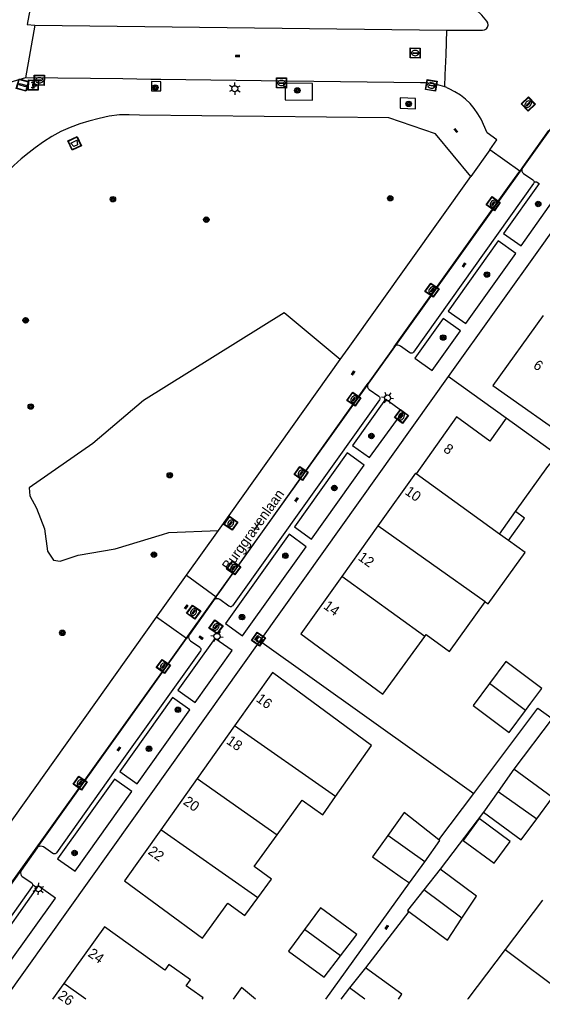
# Model space of a CAD drawing. Header units: metres. Extents: x 93870 to 95789, y 463036 to 464040.
# Tile 171 of 256: x 94787 to 94839, y 463039 to 463136. Entities that reach past the tile are written whole.
import ezdxf
from ezdxf.enums import TextEntityAlignment as Align

# ---------------------------------------------------------------- set-up
doc = ezdxf.new("R2010")
doc.units = ezdxf.units.M
doc.header["$LTSCALE"] = 25.4
for name, color, linetype in [('B_BEBOUWINGSGRENS_0', 1, 'Continuous'), ('B_LUIFEL_1', 200, 'Continuous'), ('B_TUSSENMUUR_0', 7, 'Continuous'), ('G_GRENS_ALGEMEEN_0', 7, 'Continuous'), ('K_DUIKER_LIJN_-1', 6, 'Continuous'), ('Q_AFVALBAK_0', 7, 'Continuous'), ('Q_BETAALAUTOMAAT_0', 7, 'Continuous'), ('Q_BOOM_0', 3, 'Continuous'), ('Q_BRANDKRAAN_0', 5, 'Continuous'), ('Q_CAI-KAST_0', 10, 'Continuous'), ('Q_INSPECTIE_OF_RIOOLPUT_0', 253, 'Continuous'), ('Q_KOLK_0', 254, 'Continuous'), ('Q_LICHTMAST_0', 2, 'Continuous'), ('Q_VERKEERSBORDPAAL_0', 40, 'Continuous'), ('S_GBKN_SYMBOOL_OV_GROOT_0', 7, 'Continuous'), ('T_CULTUURGRENS_0', 76, 'Continuous'), ('T_HEK_0', 57, 'Continuous'), ('V_WEGGRENS_0', 7, 'Continuous'), ('Z_GBKN_HUISNUMMER_0', 252, 'Continuous'), ('Z_STRAATNAAM_0', 252, 'Continuous')]:
    doc.layers.add(name, color=color, linetype=linetype)

# ---------------------------------------------------------------- blocks, each defined once
blk = doc.blocks.new('Q_AFVALBAK')
for points in [[(-0.5, 0.5), (0.5, 0.5), (0.5, -0.5), (-0.5, -0.5)], [(-0.336, 0.197), (0.331, 0.197), (0.19, -0.251), (-0.196, -0.251)]]:
    blk.add_lwpolyline(points, close=True)
blk.add_lwpolyline([(-0.442, 0.464), (0.438, 0.464, -0.414214), (0.459, 0.442), (0.459, -0.437, -0.414214), (0.438, -0.459), (-0.442, -0.459, -0.414214), (-0.463, -0.437), (-0.463, 0.442), (-0.463, 0.444), (-0.463, 0.446), (-0.463, 0.448), (-0.462, 0.45), (-0.461, 0.451), (-0.46, 0.453), (-0.459, 0.455), (-0.458, 0.456), (-0.457, 0.457), (-0.456, 0.459), (-0.454, 0.46), (-0.453, 0.461), (-0.451, 0.462), (-0.449, 0.462), (-0.447, 0.463), (-0.446, 0.463), (-0.444, 0.464), (-0.442, 0.464)], format="xyb")
blk = doc.blocks.new('Q_CAI-KAST')
for points in [[(-0.5, 0.5), (0.5, 0.5), (0.5, -0.5), (-0.5, -0.5)], [(-0.262, 0.264), (0.25, 0.264), (0.25, 0.187), (-0.262, 0.187)], [(-0.262, 0.107), (0.25, 0.107), (0.25, -0.332), (-0.262, -0.332)]]:
    blk.add_lwpolyline(points, close=True)
blk.add_lwpolyline([(-0.442, 0.464), (0.438, 0.464, -0.414214), (0.459, 0.442), (0.459, -0.437, -0.414214), (0.438, -0.459), (-0.442, -0.459, -0.414214), (-0.463, -0.437), (-0.463, 0.442), (-0.463, 0.444), (-0.463, 0.446), (-0.463, 0.448), (-0.462, 0.45), (-0.461, 0.451), (-0.46, 0.453), (-0.459, 0.455), (-0.458, 0.456), (-0.457, 0.457), (-0.456, 0.459), (-0.454, 0.46), (-0.453, 0.461), (-0.451, 0.462), (-0.449, 0.462), (-0.447, 0.463), (-0.446, 0.463), (-0.444, 0.464), (-0.442, 0.464)], format="xyb")
blk.add_circle((-0.177, -0.034), 0.0354)
blk = doc.blocks.new('Q_LICHTMAST')
for points in [[(-0.26, 0.15), (-0.52, 0.3)], [(0, 0.3), (0, 0.6)], [(0.26, 0.15), (0.52, 0.3)], [(-0.26, -0.15), (-0.52, -0.3)], [(0, -0.3), (0, -0.6)], [(0.26, -0.15), (0.52, -0.3)]]:
    blk.add_lwpolyline(points)
blk.add_circle((0, 0), 0.3)
blk = doc.blocks.new('Q_VERKEERSBORDPAAL')
for points in [[(-0.5, 0.5), (0.5, 0.5), (0.5, -0.5), (-0.5, -0.5)], [(-0.08, 0.333), (0.071, 0.333), (0.071, -0.329), (-0.08, -0.329)]]:
    blk.add_lwpolyline(points, close=True)
blk.add_lwpolyline([(-0.442, 0.464), (0.438, 0.464, -0.414214), (0.459, 0.442), (0.459, -0.437, -0.414214), (0.438, -0.459), (-0.442, -0.459, -0.414214), (-0.463, -0.437), (-0.463, 0.442), (-0.463, 0.444), (-0.463, 0.446), (-0.463, 0.448), (-0.462, 0.45), (-0.461, 0.451), (-0.46, 0.453), (-0.459, 0.455), (-0.458, 0.456), (-0.457, 0.457), (-0.456, 0.459), (-0.454, 0.46), (-0.453, 0.461), (-0.451, 0.462), (-0.449, 0.462), (-0.447, 0.463), (-0.446, 0.463), (-0.444, 0.464), (-0.442, 0.464)], format="xyb")
blk = doc.blocks.new('Q_KOLK')
blk.add_lwpolyline([(-0.5, 0.5), (0.5, 0.5), (0.5, -0.5), (-0.5, -0.5)], close=True)
for points in [[(-0.442, 0.464), (0.438, 0.464, -0.414214), (0.459, 0.442), (0.459, -0.437, -0.414214), (0.438, -0.459), (-0.442, -0.459, -0.414214), (-0.463, -0.437), (-0.463, 0.442, -0.414214), (-0.442, 0.464)], [(-0.345, 0.105, 0.380426), (-0.276, -0.18)], [(-0.008, 0.266, 0.240218), (-0.345, 0.105)], [(-0.194, 0.045, 0.853344), (-0.194, -0.032)], [(0.331, 0.111, 0.240191), (-0.008, 0.266)], [(0.185, -0.032, 0.849746), (0.185, 0.045)], [(0.267, -0.176, 0.380426), (0.331, 0.111)], [(-0.276, -0.18, 0.148452), (0.012, -0.257)], [(0.012, -0.257, 0.131742), (0.267, -0.176)]]:
    blk.add_lwpolyline(points, format="xyb")
for points in [[(-0.194, 0.045), (0.185, 0.045)], [(0.185, -0.032), (-0.194, -0.032)]]:
    blk.add_lwpolyline(points)
blk = doc.blocks.new('Q_INSPECTIE_OF_RIOOLPUT')
blk.add_lwpolyline([(-0.5, 0.5), (0.5, 0.5), (0.5, -0.5), (-0.5, -0.5)], close=True)
for points in [[(-0.442, 0.464), (0.438, 0.464, -0.414214), (0.459, 0.442), (0.459, -0.437, -0.414214), (0.438, -0.459), (-0.442, -0.459, -0.414214), (-0.463, -0.437), (-0.463, 0.442), (-0.463, 0.444), (-0.463, 0.446), (-0.463, 0.448), (-0.462, 0.45), (-0.461, 0.451), (-0.46, 0.453), (-0.459, 0.455), (-0.458, 0.456), (-0.457, 0.457), (-0.456, 0.459), (-0.454, 0.46), (-0.453, 0.461), (-0.451, 0.462), (-0.449, 0.462), (-0.447, 0.463), (-0.446, 0.463), (-0.444, 0.464), (-0.442, 0.464)], [(-0.345, 0.105, 0.380426), (-0.276, -0.18)], [(-0.008, 0.266, 0.240218), (-0.345, 0.105)], [(-0.194, 0.045, 0.853344), (-0.194, -0.032)], [(0.331, 0.111, 0.240191), (-0.008, 0.266)], [(0.185, -0.032, 0.849746), (0.185, 0.045)], [(0.267, -0.176, 0.380426), (0.331, 0.111)], [(-0.276, -0.18, 0.148452), (0.012, -0.257)], [(0.012, -0.257, 0.131742), (0.267, -0.176)]]:
    blk.add_lwpolyline(points, format="xyb")
for points in [[(-0.194, 0.045), (0.185, 0.045)], [(0.185, -0.032), (-0.194, -0.032)]]:
    blk.add_lwpolyline(points)
blk = doc.blocks.new('Q_BRANDKRAAN')
blk.add_lwpolyline([(-0.5, 0.5), (0.5, 0.5), (0.5, -0.5), (-0.5, -0.5)], close=True)
for points in [[(-0.442, 0.464), (0.438, 0.464, -0.414214), (0.459, 0.442), (0.459, -0.437, -0.414214), (0.438, -0.459), (-0.442, -0.459, -0.414214), (-0.463, -0.437), (-0.463, 0.442), (-0.463, 0.444), (-0.463, 0.446), (-0.463, 0.448), (-0.462, 0.45), (-0.461, 0.451), (-0.46, 0.453), (-0.459, 0.455), (-0.458, 0.456), (-0.457, 0.457), (-0.456, 0.459), (-0.454, 0.46), (-0.453, 0.461), (-0.451, 0.462), (-0.449, 0.462), (-0.447, 0.463), (-0.446, 0.463), (-0.444, 0.464), (-0.442, 0.464)], [(-0.345, 0.105, 0.380426), (-0.276, -0.18)], [(-0.008, 0.266, 0.240218), (-0.345, 0.105)], [(-0.194, 0.045, 0.853344), (-0.194, -0.032)], [(0.331, 0.111, 0.240191), (-0.008, 0.266)], [(0.185, -0.032, 0.849746), (0.185, 0.045)], [(0.267, -0.176, 0.380426), (0.331, 0.111)], [(-0.276, -0.18, 0.148452), (0.012, -0.257)], [(0.012, -0.257, 0.131742), (0.267, -0.176)]]:
    blk.add_lwpolyline(points, format="xyb")
for points in [[(-0.194, 0.045), (0.185, 0.045)], [(0.185, -0.032), (-0.194, -0.032)]]:
    blk.add_lwpolyline(points)
blk = doc.blocks.new('Q_BETAALAUTOMAAT')
blk.add_lwpolyline([(-0.5, 0.5), (0.5, 0.5), (0.5, -0.5), (-0.5, -0.5)], close=True)
for points in [[(-0.442, 0.464), (0.438, 0.464, -0.414214), (0.459, 0.442), (0.459, -0.437, -0.414214), (0.438, -0.459), (-0.442, -0.459, -0.414214), (-0.463, -0.437), (-0.463, 0.442), (-0.463, 0.444), (-0.463, 0.446), (-0.463, 0.448), (-0.462, 0.45), (-0.461, 0.451), (-0.46, 0.453), (-0.459, 0.455), (-0.458, 0.456), (-0.457, 0.457), (-0.456, 0.459), (-0.454, 0.46), (-0.453, 0.461), (-0.451, 0.462), (-0.449, 0.462), (-0.447, 0.463), (-0.446, 0.463), (-0.444, 0.464), (-0.442, 0.464)], [(-0.203, 0.032, 0.050902), (-0.201, -0.03)], [(-0.002, 0.295, 0.299915), (-0.19, 0.099)], [(-0.112, 0.032, 0.069027), (-0.112, -0.03)], [(0.002, 0.2, 0.158079), (-0.093, 0.099)], [(0.146, 0.286, 0.138529), (-0.002, 0.295)], [(0.137, 0.201, 0.200552), (0.002, 0.2)], [(-0.185, -0.097, 0.345501), (0.016, -0.284)], [(-0.091, -0.097, 0.158478), (0.007, -0.196)], [(0.007, -0.196, 0.260272), (0.133, -0.183)], [(0.016, -0.284, 0.17253), (0.151, -0.265)]]:
    blk.add_lwpolyline(points, format="xyb")
for points in [[(-0.203, 0.032), (-0.268, 0.032), (-0.268, 0.099)], [(-0.268, 0.099), (-0.19, 0.099)], [(0.057, 0.032), (-0.112, 0.032)], [(-0.093, 0.099), (0.057, 0.099)], [(0.057, 0.099), (0.057, 0.032)], [(0.146, 0.286), (0.137, 0.201)], [(-0.185, -0.097), (-0.268, -0.097), (-0.268, -0.03)], [(-0.268, -0.03), (-0.201, -0.03)], [(-0.112, -0.03), (0.057, -0.03)], [(0.057, -0.097), (-0.091, -0.097)], [(0.057, -0.03), (0.057, -0.097)], [(0.133, -0.183), (0.151, -0.265)]]:
    blk.add_lwpolyline(points)
blk = doc.blocks.new('Q_BOOM')
for radius in [0.27, 0.18, 0.09]:
    blk.add_circle((0, 0), radius)
blk = doc.blocks.new('S_GBKN_SYMBOOL_OV_GROOT')
for points in [[(-0.21875, 0.0625), (0.21875, 0.0625)], [(-0.21875, 0), (0.21875, 0)], [(-0.1875, 0.0625), (-0.1875, 0)], [(-0.125, 0.09375), (-0.125, 0.0625)], [(-0.125, 0), (-0.125, -0.0625)], [(-0.0625, 0.0625), (-0.0625, 0)], [(0, 0.09375), (0, 0.0625)], [(0, 0), (0, -0.0625)], [(0.0625, 0.0625), (0.0625, 0)], [(0.125, 0.09375), (0.125, 0.0625)], [(0.125, 0), (0.125, -0.0625)], [(0.1875, 0.0625), (0.1875, 0)], [(-0.21875, -0.0625), (0.21875, -0.0625)], [(-0.1875, -0.0625), (-0.1875, -0.09375)], [(-0.0625, -0.0625), (-0.0625, -0.09375)], [(0.0625, -0.0625), (0.0625, -0.09375)], [(0.1875, -0.0625), (0.1875, -0.09375)]]:
    blk.add_lwpolyline(points)

msp = doc.modelspace()

# ---------------------------------------------------------------- linework, layer by layer
at = {"layer": 'B_BEBOUWINGSGRENS_0'}
for p, q in [((94840.241, 463093.37), (94835.141, 463097.04)), ((94834.5, 463085.573), (94836.084, 463087.79)), ((94822.457, 463086.376), (94818.89, 463081.365)), ((94835.392, 463084.93), (94834.5, 463085.573)), ((94808.271, 463066.593), (94804.567, 463061.367)), ((94835.92, 463062.28), (94834.368, 463060.095)), ((94804.567, 463061.367), (94800.976, 463056.302)), ((94834.368, 463060.095), (94832.909, 463058.039)), ((94825.59, 463051.03), (94827.09, 463053.135)), ((94828.62, 463052.38), (94827, 463050.335)), ((94838.754, 463049.338), (94835.059, 463044.449)), ((94835.059, 463044.449), (94831.365, 463039.56)), ((94821.233, 463042.64), (94819.657, 463040.645)), ((94791.385, 463041.076), (94790.277, 463039.532)), ((94808.954, 463040.666), (94808.14, 463039.532)), ((94810.364, 463039.532), (94808.954, 463040.666)), ((94819.657, 463040.645), (94818.777, 463039.532)), ((94831.365, 463039.56), (94831.344, 463039.532))]:
    msp.add_line(p, q, dxfattribs=at)
for points in [[(94838.802, 463107.205), (94833.82, 463100.27), (94841.965, 463094.554), (94845.328, 463099.346), (94851.142, 463095.311)], [(94835.141, 463097.04), (94833.531, 463094.78), (94830.241, 463097.17), (94826.23, 463091.536)], [(94836.084, 463087.79), (94839.267, 463092.246), (94840.241, 463093.37)], [(94826.23, 463091.536), (94826.164, 463091.584), (94822.457, 463086.376)], [(94833.064, 463078.872), (94833.369, 463078.659), (94837.036, 463083.744), (94835.392, 463084.93)], [(94818.89, 463081.365), (94814.85, 463075.69), (94822.959, 463069.707), (94827.109, 463075.425)], [(94827.109, 463075.425), (94827.251, 463075.621), (94829.555, 463073.949), (94833.064, 463078.872)], [(94837.07, 463068.116), (94837.592, 463068.816), (94838.69, 463070.29), (94835.12, 463072.95), (94833.5, 463070.775)], [(94818.272, 463059.579), (94821.831, 463064.653), (94812.02, 463071.88), (94808.271, 463066.593)], [(94833.5, 463070.775), (94831.88, 463068.6), (94835.45, 463065.94), (94837.07, 463068.116)], [(94838.185, 463057.385), (94839.73, 463059.48), (94835.92, 463062.28)], [(94812.493, 463055.796), (94814.962, 463059.213), (94817.008, 463057.777), (94818.272, 463059.579)], [(94828.503, 463055.307), (94825.05, 463057.99), (94823.443, 463055.737)], [(94832.909, 463058.039), (94836.64, 463055.29), (94838.185, 463057.385)], [(94800.976, 463056.302), (94797.38, 463051.23), (94805.09, 463045.55), (94807.611, 463049.039), (94809.308, 463047.814), (94810.575, 463049.54)], [(94810.575, 463049.54), (94811.941, 463051.4), (94810.215, 463052.643), (94812.493, 463055.796)], [(94823.443, 463055.737), (94821.94, 463053.63), (94824.906, 463051.517), (94825.59, 463051.03)], [(94827.09, 463053.135), (94828.59, 463055.24), (94828.503, 463055.307)], [(94830.78, 463047.55), (94832.22, 463049.72), (94828.62, 463052.38)], [(94827, 463050.335), (94825.38, 463048.29), (94825.514, 463048.192)], [(94818.753, 463043.808), (94820.36, 463045.92), (94816.77, 463048.56), (94815.197, 463046.416)], [(94825.514, 463048.192), (94829.34, 463045.38), (94830.78, 463047.55)], [(94805.068, 463039.532), (94805.157, 463039.656), (94803.94, 463040.53), (94803.493, 463040.851), (94803.903, 463041.422), (94801.776, 463042.95), (94801.367, 463042.38), (94795.4, 463046.67), (94791.385, 463041.076)], [(94815.197, 463046.416), (94813.63, 463044.28), (94817.146, 463041.695), (94818.753, 463043.808)], [(94824.499, 463039.532), (94824.83, 463040.02), (94821.233, 463042.64)]]:
    msp.add_lwpolyline(points, dxfattribs=at)
at = {"layer": 'B_LUIFEL_1'}
for points in [[(94835.392, 463084.93), (94836.979, 463087.151), (94836.084, 463087.79)], [(94835.544, 463055.144), (94832.488, 463057.398), (94830.894, 463055.237), (94833.95, 463052.983), (94835.544, 463055.144)]]:
    msp.add_lwpolyline(points, dxfattribs=at)
at = {"layer": 'B_TUSSENMUUR_0'}
for p, q in [((94834.5, 463085.573), (94826.23, 463091.536)), ((94833.064, 463078.872), (94822.457, 463086.376)), ((94827.109, 463075.425), (94818.89, 463081.365)), ((94837.07, 463068.116), (94833.5, 463070.775)), ((94818.272, 463059.579), (94808.271, 463066.593)), ((94804.567, 463061.367), (94812.493, 463055.796)), ((94834.368, 463060.095), (94838.185, 463057.385)), ((94810.575, 463049.54), (94800.976, 463056.302)), ((94827.09, 463053.135), (94823.443, 463055.737)), ((94830.78, 463047.55), (94827, 463050.335)), ((94818.753, 463043.808), (94815.197, 463046.416)), ((94835.059, 463044.449), (94841.303, 463039.733)), ((94793.575, 463039.532), (94791.385, 463041.076)), ((94821.175, 463039.532), (94819.657, 463040.645)), ((94831.402, 463039.532), (94831.365, 463039.56))]:
    msp.add_line(p, q, dxfattribs=at)
at = {"layer": 'G_GRENS_ALGEMEEN_0'}
msp.add_line((94810.769, 463075.002), (94831.94, 463059.88), dxfattribs=at)
at = {"layer": 'K_DUIKER_LIJN_-1'}
msp.add_lwpolyline([(94968.253, 463299.441), (94967.168, 463299.667), (94949.269, 463251.03), (94910.84, 463259.477), (94895.448, 463262.703), (94853.024, 463144.602), (94777.888, 463039.532)], dxfattribs=at)
at = {"layer": 'T_CULTUURGRENS_0'}
msp.add_lwpolyline([(94818.742, 463102.849), (94813.19, 463107.49), (94799.251, 463098.789), (94794.257, 463094.532), (94787.957, 463090.16), (94788.016, 463089.367), (94788.674, 463088.147), (94789.455, 463086.098), (94789.772, 463083.878), (94790.358, 463082.975), (94791.016, 463082.902), (94792.797, 463083.487), (94796.456, 463084.122), (94801.133, 463085.532), (94801.779, 463085.727), (94806.687, 463085.936)], dxfattribs=at)
at = {"layer": 'T_HEK_0'}
msp.add_line((94835.141, 463097.04), (94829.414, 463101.157), dxfattribs=at)
at = {"layer": 'V_WEGGRENS_0'}
for p, q in [((94788.518, 463135.953), (94787.588, 463130.739)), ((94788.518, 463135.953), (94829.285, 463135.455)), ((94787.588, 463130.739), (94781.156, 463128.8)), ((94839.348, 463125.518), (94836.779, 463121.909)), ((94833.538, 463123.604), (94831.661, 463120.971)), ((94836.507, 463121.502), (94833.538, 463123.604)), ((94836.779, 463121.909), (94836.507, 463121.502)), ((94824.079, 463104.101), (94821.509, 463100.498)), ((94806.687, 463085.936), (94818.742, 463102.849)), ((94803.524, 463081.497), (94806.687, 463085.936)), ((94800.564, 463077.343), (94803.524, 463081.497)), ((94803.524, 463081.497), (94806.452, 463079.356)), ((94806.452, 463079.356), (94806.189, 463078.99)), ((94806.189, 463078.99), (94803.806, 463075.63)), ((94803.524, 463075.234), (94800.564, 463077.343)), ((94788.749, 463054.496), (94803.524, 463075.234)), ((94803.806, 463075.63), (94803.524, 463075.234)), ((94839.71, 463067.32), (94835.92, 463062.28)), ((94828.503, 463055.307), (94831.94, 463059.88)), ((94832.909, 463058.039), (94828.62, 463052.38)), ((94788.749, 463054.496), (94787.177, 463052.275)), ((94778.084, 463039.532), (94787.177, 463052.275)), ((94817.302, 463039.532), (94825.59, 463051.03)), ((94825.514, 463048.192), (94821.233, 463042.64))]:
    msp.add_line(p, q, dxfattribs=at)
for points in [[(94789.421, 463140.876), (94788.647, 463140.823), (94787.766, 463136.012), (94788.518, 463135.953)], [(94829.285, 463135.455), (94832.813, 463135.453), (94833.017, 463135.49), (94833.193, 463135.601), (94833.314, 463135.769), (94833.364, 463135.971), (94833.334, 463136.177), (94833.229, 463136.356), (94832.73, 463136.938), (94832.175, 463137.466), (94831.569, 463137.935), (94830.919, 463138.341), (94830.231, 463138.679)], [(94829.09, 463129.835), (94829.12, 463131.044), (94829.215, 463133.006), (94829.285, 463135.455)], [(94829.09, 463129.835), (94828.619, 463129.989), (94828.138, 463130.107), (94827.649, 463130.188), (94827.155, 463130.233), (94826.66, 463130.24), (94816.106, 463130.379), (94813.371, 463130.416), (94800.982, 463130.579), (94799.978, 463130.592), (94797.213, 463130.629), (94787.588, 463130.739)], [(94800.061, 463130.371), (94800.07, 463129.465), (94800.98, 463129.47)], [(94800.98, 463129.47), (94800.979, 463130.334), (94800.061, 463130.371)], [(94813.118, 463130.226), (94813.114, 463129.921), (94813.288, 463129.905), (94813.273, 463128.568), (94815.983, 463128.541), (94815.999, 463130.177), (94813.118, 463130.226)], [(94833.538, 463123.604), (94834.235, 463124.603), (94833.26, 463125.31), (94832.668, 463126.633), (94832.355, 463127.186), (94831.991, 463127.707), (94831.577, 463128.189), (94831.119, 463128.63), (94830.621, 463129.024), (94830.086, 463129.368), (94829.521, 463129.658), (94829.436, 463129.696), (94829.35, 463129.732), (94829.264, 463129.768), (94829.177, 463129.802), (94829.09, 463129.835)], [(94824.675, 463128.762), (94824.671, 463127.723), (94826.186, 463127.673), (94826.192, 463128.708), (94824.675, 463128.762)], [(94831.661, 463120.971), (94828.174, 463125.184), (94823.549, 463126.796), (94798.86, 463127.06), (94797.846, 463127.072), (94796.88, 463127.066), (94795.858, 463126.943), (94794.874, 463126.72), (94793.853, 463126.451), (94792.977, 463126.181), (94791.998, 463125.839), (94791.094, 463125.412), (94790.206, 463124.937), (94789.361, 463124.407), (94788.534, 463123.822), (94787.948, 463123.35), (94787.167, 463122.716), (94786.429, 463122.063), (94785.695, 463121.36), (94785.028, 463120.645), (94784.722, 463120.321)], [(94836.779, 463121.909), (94836.713, 463121.785), (94836.691, 463121.645), (94836.714, 463121.506), (94836.779, 463121.382), (94836.881, 463121.284), (94837.804, 463120.627), (94837.863, 463120.571), (94837.901, 463120.501), (94837.909, 463120.454)], [(94818.742, 463102.849), (94819.512, 463103.929), (94831.661, 463120.971)], [(94824.079, 463104.101), (94835.279, 463119.813), (94836.507, 463121.502)], [(94837.909, 463120.454), (94837.915, 463120.422), (94837.904, 463120.342), (94837.869, 463120.27), (94825.974, 463103.586), (94825.918, 463103.529), (94825.848, 463103.492), (94825.769, 463103.479), (94825.69, 463103.49), (94825.619, 463103.526), (94824.699, 463104.19), (94824.576, 463104.254), (94824.439, 463104.277), (94824.303, 463104.257), (94824.178, 463104.197), (94824.079, 463104.101)], [(94837.909, 463120.454), (94838.151, 463120.429), (94838.404, 463120.263), (94834.891, 463115.322), (94836.625, 463114.099), (94840.21, 463119.148)], [(94841.561, 463118.186), (94838.851, 463114.378), (94829.414, 463101.157)], [(94836.104, 463113.361), (94834.367, 463114.588), (94829.425, 463107.651), (94831.148, 463106.42), (94836.104, 463113.361)], [(94830.621, 463105.693), (94828.903, 463106.913), (94826.108, 463102.993), (94827.817, 463101.765), (94830.621, 463105.693)], [(94821.509, 463100.498), (94821.442, 463100.375), (94821.419, 463100.237), (94821.44, 463100.099), (94821.504, 463099.975), (94821.604, 463099.878), (94822.547, 463099.22), (94822.606, 463099.166), (94822.645, 463099.096), (94822.658, 463099.017), (94822.646, 463098.938), (94822.609, 463098.867), (94815.623, 463089.075), (94808.08, 463078.476), (94808.023, 463078.419), (94807.952, 463078.383), (94807.872, 463078.371), (94807.793, 463078.384), (94807.722, 463078.421), (94806.814, 463079.09), (94806.689, 463079.153), (94806.551, 463079.174), (94806.412, 463079.152), (94806.288, 463079.089), (94806.189, 463078.99)], [(94806.452, 463079.356), (94806.82, 463079.864), (94821.509, 463100.498)], [(94829.414, 463101.157), (94817.063, 463083.855), (94810.769, 463075.002)], [(94821.632, 463093.136), (94824.941, 463097.672), (94823.205, 463098.93), (94819.935, 463094.33), (94821.632, 463093.136)], [(94821.1, 463092.398), (94819.407, 463093.605), (94814.193, 463086.283), (94815.889, 463085.069), (94821.1, 463092.398)], [(94815.365, 463084.323), (94813.67, 463085.545), (94807.379, 463076.705), (94809.071, 463075.496), (94815.365, 463084.323)], [(94773.619, 463039.532), (94778.446, 463046.305), (94800.564, 463077.343)], [(94803.806, 463075.63), (94803.738, 463075.494), (94803.72, 463075.359), (94803.744, 463075.225), (94803.808, 463075.105), (94803.905, 463075.011), (94804.832, 463074.358), (94804.888, 463074.303), (94804.925, 463074.232), (94804.938, 463074.154), (94804.926, 463074.076), (94804.89, 463074.006), (94796.46, 463062.185), (94790.642, 463054.016), (94790.588, 463053.958), (94790.519, 463053.919), (94790.441, 463053.904), (94790.361, 463053.913), (94790.289, 463053.947), (94789.357, 463054.595), (94789.235, 463054.654), (94789.101, 463054.674), (94788.967, 463054.652), (94788.846, 463054.591), (94788.749, 463054.496)], [(94808.026, 463074.028), (94806.331, 463075.245), (94802.665, 463070.107), (94804.368, 463068.9), (94808.026, 463074.028)], [(94810.769, 463075.002), (94798.101, 463057.227), (94785.504, 463039.532)], [(94803.845, 463068.156), (94802.143, 463069.379), (94796.919, 463062.057), (94798.628, 463060.836), (94803.845, 463068.156)], [(94831.94, 463059.88), (94838.286, 463068.325), (94839.71, 463067.32)], [(94798.097, 463060.097), (94796.393, 463061.316), (94790.768, 463053.42), (94792.49, 463052.204), (94798.097, 463060.097)], [(94787.177, 463052.275), (94787.113, 463052.154), (94787.091, 463052.018), (94787.113, 463051.883), (94787.177, 463051.762), (94787.277, 463051.667), (94788.203, 463051.026), (94788.26, 463050.971), (94788.297, 463050.901), (94788.309, 463050.822), (94788.296, 463050.743), (94788.258, 463050.673), (94780.321, 463039.532)], [(94790.545, 463049.52), (94788.854, 463050.734), (94784.216, 463044.224), (94785.902, 463043.016), (94790.545, 463049.52)]]:
    msp.add_lwpolyline(points, dxfattribs=at)
at = {"layer": 'Z_STRAATNAAM_0'}
msp.add_line((94810.204, 463085.923), (94810.786, 463086.736), dxfattribs=at)

# ---------------------------------------------------------------- block references
at = {"layer": 'Q_AFVALBAK_0', "rotation": 25.2834801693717}
msp.add_blockref('Q_AFVALBAK', (94792.453, 463124.251), dxfattribs=at)
at = {"layer": 'Q_BETAALAUTOMAAT_0', "rotation": 179.3452195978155}
msp.add_blockref('Q_BETAALAUTOMAAT', (94788.366, 463130.03), dxfattribs=at)
at = {"layer": 'Q_BOOM_0'}
for p, rotation in [((94800.432, 463129.777), 0.3148088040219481), ((94814.485, 463129.494), 179.0256082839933), ((94825.504, 463128.165), 178.1097362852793), ((94796.242, 463118.722), 14.76013508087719), ((94823.683, 463118.817), 54.51546842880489), ((94838.32, 463118.255), 54.62366380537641), ((94805.479, 463116.702), 179.3873583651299), ((94833.245, 463111.268), 54.53348345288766), ((94787.606, 463106.73), 78.52884038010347), ((94828.916, 463105.024), 54.47888327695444), ((94788.113, 463098.196), 34.75942034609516), ((94821.816, 463095.275), 54.59213734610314), ((94801.863, 463091.4), 2.438383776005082), ((94818.151, 463090.136), 54.54531226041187), ((94800.295, 463083.536), 16.77676200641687), ((94813.307, 463083.424), 54.56238330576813), ((94809.013, 463077.352), 54.56238330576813), ((94791.239, 463075.792), 54.52593444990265), ((94802.668, 463068.176), 144.3002457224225), ((94799.81, 463064.316), 54.49342338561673), ((94792.442, 463053.996), 54.53445973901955)]:
    msp.add_blockref('Q_BOOM', p, dxfattribs=dict(at, rotation=rotation))
at = {"layer": 'Q_BRANDKRAAN_0', "rotation": 53.88934792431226}
msp.add_blockref('Q_BRANDKRAAN', (94824.799, 463097.217), dxfattribs=at)
at = {"layer": 'Q_CAI-KAST_0', "rotation": 54.58924943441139}
msp.add_blockref('Q_CAI-KAST', (94810.638, 463075.166), dxfattribs=at)
at = {"layer": 'Q_INSPECTIE_OF_RIOOLPUT_0'}
for p, rotation in [((94826.147, 463133.2), 179.3001231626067), ((94837.334, 463128.137), 43.61892275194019), ((94807.909, 463086.642), 54.52004576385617), ((94804.227, 463077.845), 54.65473570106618), ((94806.442, 463076.381), 54.56238330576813)]:
    msp.add_blockref('Q_INSPECTIE_OF_RIOOLPUT', p, dxfattribs=dict(at, rotation=rotation))
at = {"layer": 'Q_KOLK_0'}
for p, rotation in [((94788.957, 463130.497), 179.3452195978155), ((94812.919, 463130.232), 179.246212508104), ((94827.736, 463129.988), 170.5946884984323), ((94833.872, 463118.283), 54.51755236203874), ((94827.811, 463109.719), 54.51755236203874), ((94820.086, 463098.926), 54.55357126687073), ((94814.868, 463091.579), 54.55357126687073), ((94808.189, 463082.226), 54.55357126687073), ((94801.232, 463072.468), 54.5316397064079), ((94792.999, 463060.92), 54.53163970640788)]:
    msp.add_blockref('Q_KOLK', p, dxfattribs=dict(at, rotation=rotation))
at = {"layer": 'Q_LICHTMAST_0'}
for p, rotation in [((94808.3, 463129.665), 179.246212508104), ((94823.412, 463099.054), 144.0708703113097), ((94806.541, 463075.438), 144.3218760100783), ((94788.86, 463050.445), 54.53231701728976)]:
    msp.add_blockref('Q_LICHTMAST', p, dxfattribs=dict(at, rotation=rotation))
at = {"layer": 'Q_VERKEERSBORDPAAL_0', "rotation": 73.95750915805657}
msp.add_blockref('Q_VERKEERSBORDPAAL', (94787.299, 463130.027), dxfattribs=at)
at = {"layer": 'S_GBKN_SYMBOOL_OV_GROOT_0'}
for p, rotation in [((94808.591, 463132.894), 179.246212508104), ((94830.171, 463125.53), 129.6137497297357), ((94830.997, 463112.219), 54.51755236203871), ((94820.015, 463101.518), 54.55357126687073), ((94814.424, 463088.967), 54.56164817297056), ((94803.508, 463078.36), 54.52761205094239), ((94804.967, 463075.299), 144.8382579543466), ((94796.843, 463064.29), 54.5316397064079), ((94823.344, 463046.646), 54.21561081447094)]:
    msp.add_blockref('S_GBKN_SYMBOOL_OV_GROOT', p, dxfattribs=dict(at, rotation=rotation))

# ---------------------------------------------------------------- texts
at = {"layer": 'Z_GBKN_HUISNUMMER_0', "linetype": 'Continuous'}
for s, rotation, p in [('6', 324.3, (94838.341, 463102.279)), ('8', 324.2, (94829.453, 463093.996)), ('10', 324.6, (94825.952, 463089.563)), ('12', 324.6, (94821.322, 463083.058)), ('14', 324.1, (94817.891, 463078.238)), ('16', 323.6, (94811.231, 463069.038)), ('18', 324.9, (94808.281, 463064.877)), ('20', 324.9, (94804.021, 463058.869)), ('22', 324.8, (94800.534, 463053.95)), ('24', 324.8, (94794.591, 463043.828)), ('26', 324.8, (94791.598, 463039.658))]:
    msp.add_text(s, height=1, rotation=rotation, dxfattribs=at).set_placement(p, align=Align.MIDDLE)
at = {"layer": 'Z_STRAATNAAM_0', "linetype": 'Continuous'}
msp.add_text('Burggravenlaan', height=1, rotation=54.40237, dxfattribs=at).set_placement((94810.204, 463085.923), align=Align.MIDDLE)

doc.saveas('drawing.dxf')
